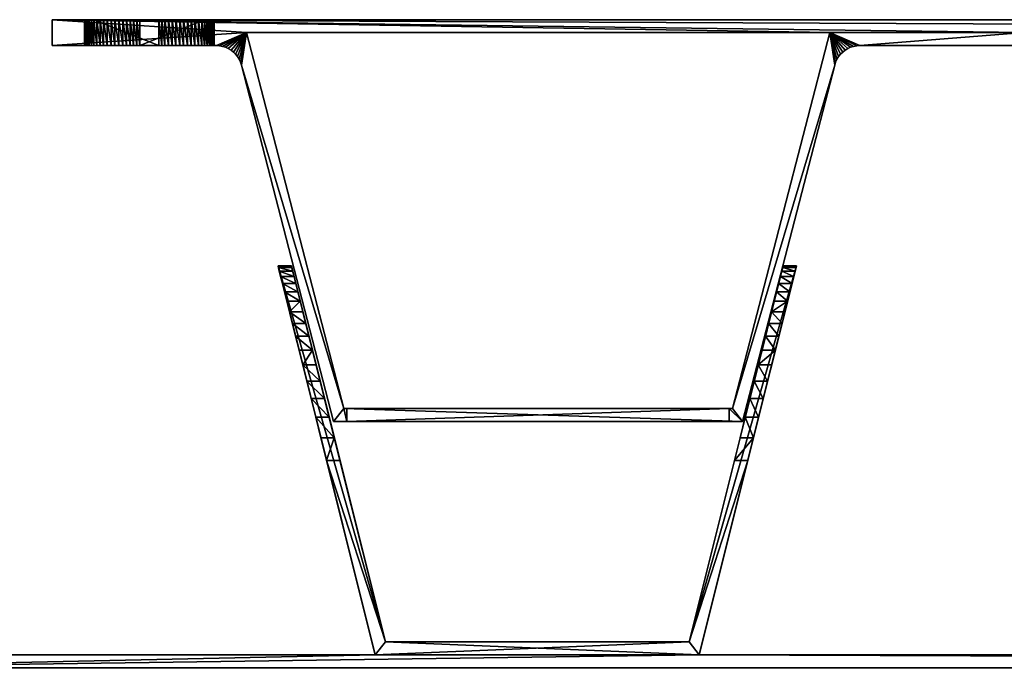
# Model space of a CAD drawing. Extents: x 0 to 500, y 0 to 90.
# Tile 3 of 8: x 98 to 173, y 40 to 90. Entities that reach past the tile are written whole.
import ezdxf

# ---------------------------------------------------------------- set-up
doc = ezdxf.new("R2010")
doc.units = 0
doc.layers.add('LAYER1', color=7, linetype='CONTINUOUS')

msp = doc.modelspace()

# ---------------------------------------------------------------- meshes
at = {"layer": 'LAYER1', "color": 7}
mesh = msp.add_polyface(dxfattribs=at)
corners = [(100, 88, -428), (100, 90, -428), (400, 90, -428), (400, 88, -428), (387.323, 88, -428), (387.084, 87.986, -428), (386.848, 87.943, -428), (386.619, 87.872, -428), (386.401, 87.775, -428), (386.195, 87.652, -428), (386.006, 87.505, -428), (385.836, 87.337, -428), (385.686, 87.15, -428), (385.561, 86.946, -428), (385.46, 86.729, -428), (385.387, 86.501, -428), (378.274, 59, -428), (346.726, 59, -428), (339.613, 86.501, -428), (339.54, 86.729, -428), (339.439, 86.946, -428), (339.314, 87.15, -428), (339.165, 87.337, -428), (338.994, 87.505, -428), (338.805, 87.652, -428), (338.599, 87.775, -428), (338.381, 87.872, -428), (338.152, 87.943, -428), (337.916, 87.986, -428), (337.677, 88, -428), (325, 88, -428), (325, 89, -428), (175, 89, -428), (175, 88, -428), (162.323, 88, -428), (162.084, 87.986, -428), (161.848, 87.943, -428), (161.619, 87.872, -428), (161.401, 87.775, -428), (161.195, 87.652, -428), (161.006, 87.505, -428), (160.835, 87.337, -428), (160.686, 87.15, -428), (160.561, 86.946, -428), (160.46, 86.729, -428), (160.387, 86.501, -428), (153.274, 59, -428), (121.726, 59, -428), (114.613, 86.501, -428), (114.54, 86.729, -428), (114.439, 86.946, -428), (114.314, 87.15, -428), (114.165, 87.337, -428), (113.994, 87.505, -428), (113.805, 87.652, -428), (113.599, 87.775, -428), (113.381, 87.872, -428), (113.152, 87.943, -428), (112.916, 87.986, -428), (112.677, 88, -428), (340, 89, -428), (347.5, 60, -428), (377.5, 60, -428), (385, 89, -428), (115, 89, -428), (122.5, 60, -428), (152.5, 60, -428), (160, 89, -428)]
mesh.append_faces([[corners[k] for k in face] for face in [(59, 0, 64), (58, 64, 57), (58, 59, 64), (28, 29, 60), (27, 60, 26), (27, 28, 60), (3, 63, 2), (3, 4, 63), (63, 4, 5), (6, 63, 5), (6, 7, 63), (63, 7, 8), (9, 63, 8), (9, 10, 63), (63, 10, 11), (12, 63, 11), (12, 13, 63), (63, 13, 14), (15, 63, 14), (15, 62, 63), (15, 16, 62), (62, 16, 61), (61, 16, 17), (18, 61, 17), (18, 60, 61), (18, 19, 60), (60, 19, 20), (21, 60, 20), (21, 22, 60), (60, 22, 23), (24, 60, 23), (24, 25, 60), (60, 25, 26), (30, 31, 29), (29, 31, 60), (60, 31, 2), (63, 60, 2), (31, 32, 2), (2, 32, 1), (1, 32, 67), (64, 1, 67), (64, 0, 1), (33, 34, 32), (32, 34, 67), (67, 34, 35), (36, 67, 35), (36, 37, 67), (67, 37, 38), (39, 67, 38), (39, 40, 67), (67, 40, 41), (42, 67, 41), (42, 43, 67), (67, 43, 44), (45, 67, 44), (45, 66, 67), (45, 46, 66), (66, 46, 65), (65, 46, 47), (48, 65, 47), (48, 64, 65), (48, 49, 64), (64, 49, 50), (51, 64, 50), (51, 52, 64), (64, 52, 53), (54, 64, 53), (54, 55, 64), (64, 55, 56), (57, 64, 56)]])
mesh = msp.add_polyface(dxfattribs=at)
corners = [(121.726, 59, -328), (122.75, 59, -328), (122.75, 60, -328), (122.5, 60, -328), (115, 89, -328), (160, 89, -328), (152.5, 60, -328), (152.25, 60, -328), (152.25, 59, -328), (153.274, 59, -328), (160.387, 86.501, -328), (160.46, 86.729, -328), (160.561, 86.946, -328), (160.686, 87.15, -328), (160.835, 87.337, -328), (161.006, 87.505, -328), (161.195, 87.652, -328), (161.401, 87.775, -328), (161.619, 87.872, -328), (161.848, 87.943, -328), (162.084, 87.986, -328), (162.323, 88, -328), (175, 88, -328), (175, 89, -328), (325, 89, -328), (325, 88, -328), (337.677, 88, -328), (337.916, 87.986, -328), (338.152, 87.943, -328), (338.381, 87.872, -328), (338.599, 87.775, -328), (338.805, 87.652, -328), (338.994, 87.505, -328), (339.165, 87.337, -328), (339.314, 87.15, -328), (339.439, 86.946, -328), (339.54, 86.729, -328), (339.613, 86.501, -328), (346.726, 59, -328), (347.75, 59, -328), (347.75, 60, -328), (347.5, 60, -328), (340, 89, -328), (385, 89, -328), (377.5, 60, -328), (377.25, 60, -328), (377.25, 59, -328), (378.274, 59, -328), (385.387, 86.501, -328), (385.46, 86.729, -328), (385.561, 86.946, -328), (385.686, 87.15, -328), (385.836, 87.337, -328), (386.006, 87.505, -328), (386.195, 87.652, -328), (386.401, 87.775, -328), (386.619, 87.872, -328), (386.848, 87.943, -328), (387.084, 87.986, -328), (387.323, 88, -328), (400, 88, -328), (400, 90, -328), (100, 90, -328), (100, 88, -328), (112.677, 88, -328), (112.916, 87.986, -328), (113.152, 87.943, -328), (113.381, 87.872, -328), (113.599, 87.775, -328), (113.805, 87.652, -328), (113.994, 87.505, -328), (114.165, 87.337, -328), (114.314, 87.15, -328), (114.439, 86.946, -328), (114.54, 86.729, -328), (114.613, 86.501, -328)]
mesh.append_faces([[corners[k] for k in face] for face in [(75, 0, 3), (4, 75, 3), (4, 74, 75), (4, 73, 74), (4, 72, 73), (4, 71, 72), (4, 70, 71), (4, 69, 70), (4, 68, 69), (4, 67, 68), (4, 66, 67), (4, 65, 66), (4, 64, 65), (4, 63, 64), (4, 62, 63), (4, 5, 62), (62, 5, 23), (24, 62, 23), (24, 61, 62), (24, 42, 61), (24, 26, 42), (24, 25, 26), (2, 3, 1), (1, 3, 0), (7, 9, 6), (7, 8, 9), (9, 10, 6), (6, 10, 5), (5, 10, 11), (12, 5, 11), (12, 13, 5), (5, 13, 14), (15, 5, 14), (15, 16, 5), (5, 16, 17), (18, 5, 17), (18, 19, 5), (5, 19, 20), (21, 5, 20), (21, 23, 5), (21, 22, 23), (26, 27, 42), (42, 27, 28), (29, 42, 28), (29, 30, 42), (42, 30, 31), (32, 42, 31), (32, 33, 42), (42, 33, 34), (35, 42, 34), (35, 36, 42), (42, 36, 37), (41, 37, 38), (39, 41, 38), (39, 40, 41), (41, 42, 37), (42, 43, 61), (61, 43, 60), (60, 43, 59), (59, 43, 58), (58, 43, 57), (57, 43, 56), (56, 43, 55), (55, 43, 54), (54, 43, 53), (53, 43, 52), (52, 43, 51), (51, 43, 50), (50, 43, 49), (49, 43, 48), (48, 43, 44), (47, 44, 45), (46, 47, 45), (47, 48, 44)]])
mesh = msp.add_polyface(dxfattribs=at)
corners = [(400, 90, -328), (400, 90, -428), (100, 90, -428), (100, 90, -328), (106.768, 90, -349.768), (111.768, 90, -344.768), (111.968, 90, -344.542), (112.139, 90, -344.293), (112.28, 90, -344.026), (112.387, 90, -343.744), (112.459, 90, -343.451), (112.495, 90, -343.151), (112.495, 90, -342.849), (112.459, 90, -342.549), (112.387, 90, -342.256), (112.28, 90, -341.974), (112.139, 90, -341.707), (111.968, 90, -341.458), (111.768, 90, -341.232), (111.542, 90, -341.032), (111.293, 90, -340.861), (111.026, 90, -340.72), (110.744, 90, -340.613), (110.451, 90, -340.541), (110.151, 90, -340.505), (109.849, 90, -340.505), (109.549, 90, -340.541), (109.256, 90, -340.613), (108.974, 90, -340.72), (108.707, 90, -340.861), (108.458, 90, -341.032), (108.232, 90, -341.232), (103.232, 90, -346.232), (103.032, 90, -346.458), (102.861, 90, -346.707), (102.72, 90, -346.974), (102.613, 90, -347.256), (102.541, 90, -347.549), (102.505, 90, -347.849), (102.505, 90, -348.151), (102.541, 90, -348.451), (102.613, 90, -348.744), (102.72, 90, -349.026), (102.861, 90, -349.293), (103.032, 90, -349.542), (103.232, 90, -349.768), (103.458, 90, -349.968), (103.707, 90, -350.139), (103.974, 90, -350.28), (104.256, 90, -350.387), (104.549, 90, -350.459), (104.849, 90, -350.495), (105.151, 90, -350.495), (105.451, 90, -350.459), (105.744, 90, -350.387), (106.026, 90, -350.28), (106.293, 90, -350.139), (106.542, 90, -349.968), (106.768, 90, -419.768), (111.768, 90, -414.768), (111.968, 90, -414.542), (112.139, 90, -414.293), (112.28, 90, -414.026), (112.387, 90, -413.744), (112.459, 90, -413.451), (112.495, 90, -413.151), (112.495, 90, -412.849), (112.459, 90, -412.549), (112.387, 90, -412.256), (112.28, 90, -411.974), (112.139, 90, -411.707), (111.968, 90, -411.458), (111.768, 90, -411.232), (111.542, 90, -411.032), (111.293, 90, -410.861), (111.026, 90, -410.72), (110.744, 90, -410.613), (110.451, 90, -410.541), (110.151, 90, -410.505), (109.849, 90, -410.505), (109.549, 90, -410.541), (109.256, 90, -410.613), (108.974, 90, -410.72), (108.707, 90, -410.861), (108.458, 90, -411.032), (108.232, 90, -411.232), (103.232, 90, -416.232), (103.032, 90, -416.458), (102.861, 90, -416.707), (102.72, 90, -416.974), (102.613, 90, -417.256), (102.541, 90, -417.549), (102.505, 90, -417.849), (102.505, 90, -418.151), (102.541, 90, -418.451), (102.613, 90, -418.744), (102.72, 90, -419.026), (102.861, 90, -419.293), (103.032, 90, -419.542), (103.232, 90, -419.768), (103.458, 90, -419.968), (103.707, 90, -420.139), (103.974, 90, -420.28), (104.256, 90, -420.387), (104.549, 90, -420.459), (104.849, 90, -420.495), (105.151, 90, -420.495), (105.451, 90, -420.459), (105.744, 90, -420.387), (106.026, 90, -420.28), (106.293, 90, -420.139), (106.542, 90, -419.968), (388.232, 90, -416.232), (388.032, 90, -416.458), (387.861, 90, -416.707), (387.72, 90, -416.974), (387.613, 90, -417.256), (387.541, 90, -417.549), (387.505, 90, -417.849), (387.505, 90, -418.151), (387.541, 90, -418.451), (387.613, 90, -418.744), (387.72, 90, -419.026), (387.861, 90, -419.293), (388.032, 90, -419.542), (388.232, 90, -419.768), (388.458, 90, -419.968), (388.707, 90, -420.139), (388.974, 90, -420.28), (389.256, 90, -420.387), (389.549, 90, -420.459), (389.849, 90, -420.495), (390.151, 90, -420.495), (390.451, 90, -420.459), (390.744, 90, -420.387), (391.026, 90, -420.28), (391.293, 90, -420.139), (391.542, 90, -419.968), (391.768, 90, -419.768), (396.768, 90, -414.768), (396.968, 90, -414.542), (397.139, 90, -414.293), (397.28, 90, -414.026), (397.387, 90, -413.744), (397.459, 90, -413.451), (397.495, 90, -413.151), (397.495, 90, -412.849), (397.459, 90, -412.549), (397.387, 90, -412.256), (397.28, 90, -411.974), (397.139, 90, -411.707), (396.968, 90, -411.458), (396.768, 90, -411.232), (396.542, 90, -411.032), (396.293, 90, -410.861), (396.026, 90, -410.72), (395.744, 90, -410.613), (395.451, 90, -410.541), (395.151, 90, -410.505), (394.849, 90, -410.505), (394.549, 90, -410.541), (394.256, 90, -410.613), (393.974, 90, -410.72), (393.707, 90, -410.861), (393.458, 90, -411.032), (393.232, 90, -411.232), (391.768, 90, -349.768), (396.768, 90, -344.768), (396.968, 90, -344.542), (397.139, 90, -344.293), (397.28, 90, -344.026), (397.387, 90, -343.744), (397.459, 90, -343.451), (397.495, 90, -343.151), (397.495, 90, -342.849), (397.459, 90, -342.549), (397.387, 90, -342.256), (397.28, 90, -341.974), (397.139, 90, -341.707), (396.968, 90, -341.458), (396.768, 90, -341.232), (396.542, 90, -341.032), (396.293, 90, -340.861), (396.026, 90, -340.72), (395.744, 90, -340.613), (395.451, 90, -340.541), (395.151, 90, -340.505), (394.849, 90, -340.505), (394.549, 90, -340.541), (394.256, 90, -340.613), (393.974, 90, -340.72), (393.707, 90, -340.861), (393.458, 90, -341.032), (393.232, 90, -341.232), (388.232, 90, -346.232), (388.032, 90, -346.458), (387.861, 90, -346.707), (387.72, 90, -346.974), (387.613, 90, -347.256), (387.541, 90, -347.549), (387.505, 90, -347.849), (387.505, 90, -348.151), (387.541, 90, -348.451), (387.613, 90, -348.744), (387.72, 90, -349.026), (387.861, 90, -349.293), (388.032, 90, -349.542), (388.232, 90, -349.768), (388.458, 90, -349.968), (388.707, 90, -350.139), (388.974, 90, -350.28), (389.256, 90, -350.387), (389.549, 90, -350.459), (389.849, 90, -350.495), (390.151, 90, -350.495), (390.451, 90, -350.459), (390.744, 90, -350.387), (391.026, 90, -350.28), (391.293, 90, -350.139), (391.542, 90, -349.968)]
mesh.append_faces([[corners[k] for k in face] for face in [(145, 146, 1), (144, 1, 143), (144, 145, 1), (107, 108, 2), (106, 2, 105), (106, 107, 2), (37, 38, 3), (36, 3, 35), (36, 37, 3), (189, 190, 0), (188, 0, 187), (188, 189, 0), (204, 205, 5), (203, 5, 202), (203, 204, 5), (6, 193, 5), (6, 7, 193), (193, 7, 8), (9, 193, 8), (9, 10, 193), (193, 10, 11), (12, 193, 11), (12, 13, 193), (193, 13, 14), (15, 193, 14), (15, 16, 193), (193, 16, 17), (18, 193, 17), (18, 192, 193), (18, 19, 192), (192, 19, 191), (191, 19, 20), (190, 20, 21), (0, 21, 3), (0, 190, 21), (21, 22, 3), (3, 22, 23), (24, 3, 23), (24, 25, 3), (3, 25, 26), (27, 3, 26), (27, 28, 3), (3, 28, 29), (30, 3, 29), (30, 31, 3), (3, 31, 32), (33, 3, 32), (33, 34, 3), (3, 34, 35), (38, 39, 3), (3, 39, 2), (2, 39, 40), (91, 40, 90), (91, 2, 40), (91, 92, 2), (2, 92, 93), (94, 2, 93), (94, 95, 2), (2, 95, 96), (97, 2, 96), (97, 98, 2), (2, 98, 99), (100, 2, 99), (100, 101, 2), (2, 101, 102), (103, 2, 102), (103, 104, 2), (2, 104, 105), (41, 79, 40), (41, 42, 79), (79, 42, 43), (44, 79, 43), (44, 45, 79), (79, 45, 46), (47, 79, 46), (47, 48, 79), (79, 48, 49), (50, 79, 49), (50, 51, 79), (79, 51, 52), (53, 79, 52), (53, 54, 79), (79, 54, 55), (210, 55, 209), (210, 79, 55), (210, 211, 79), (79, 211, 212), (213, 79, 212), (213, 214, 79), (79, 214, 215), (78, 215, 77), (78, 79, 215), (55, 56, 209), (209, 56, 208), (208, 56, 57), (207, 57, 4), (206, 4, 5), (205, 206, 5), (122, 123, 59), (121, 59, 120), (121, 122, 59), (60, 165, 59), (60, 61, 165), (165, 61, 62), (63, 165, 62), (63, 64, 165), (165, 64, 65), (66, 165, 65), (66, 67, 165), (165, 67, 68), (69, 165, 68), (69, 70, 165), (165, 70, 71), (72, 165, 71), (72, 164, 165), (72, 73, 164), (164, 73, 163), (163, 73, 74), (162, 74, 75), (215, 75, 76), (77, 215, 76), (79, 80, 40), (40, 80, 81), (82, 40, 81), (82, 83, 40), (40, 83, 84), (85, 40, 84), (85, 86, 40), (40, 86, 87), (88, 40, 87), (88, 89, 40), (40, 89, 90), (59, 124, 58), (59, 123, 124), (58, 125, 111), (58, 124, 125), (111, 126, 110), (111, 125, 126), (165, 112, 59), (59, 112, 113), (114, 59, 113), (114, 115, 59), (59, 115, 116), (117, 59, 116), (117, 118, 59), (59, 118, 119), (120, 59, 119), (126, 127, 110), (110, 127, 109), (109, 127, 128), (108, 128, 129), (2, 129, 1), (2, 108, 129), (129, 130, 1), (1, 130, 131), (132, 1, 131), (132, 133, 1), (1, 133, 134), (135, 1, 134), (135, 136, 1), (1, 136, 137), (138, 1, 137), (138, 139, 1), (1, 139, 140), (141, 1, 140), (141, 142, 1), (1, 142, 143), (146, 147, 1), (1, 147, 0), (0, 147, 172), (173, 0, 172), (173, 174, 0), (0, 174, 175), (176, 0, 175), (176, 177, 0), (0, 177, 178), (179, 0, 178), (179, 180, 0), (0, 180, 181), (182, 0, 181), (182, 183, 0), (0, 183, 184), (185, 0, 184), (185, 186, 0), (0, 186, 187), (147, 148, 172), (172, 148, 149), (150, 172, 149), (150, 151, 172), (172, 151, 152), (153, 172, 152), (153, 154, 172), (172, 154, 155), (156, 172, 155), (156, 157, 172), (172, 157, 158), (159, 172, 158), (159, 171, 172), (159, 170, 171), (159, 169, 170), (159, 168, 169), (159, 167, 168), (159, 166, 167), (159, 219, 166), (159, 218, 219), (159, 217, 218), (159, 216, 217), (159, 215, 216), (159, 160, 215), (215, 160, 161), (162, 215, 161), (162, 75, 215), (162, 163, 74), (190, 191, 20), (193, 194, 5), (5, 194, 195), (196, 5, 195), (196, 197, 5), (5, 197, 198), (199, 5, 198), (199, 200, 5), (5, 200, 201), (202, 5, 201), (206, 207, 4), (207, 208, 57), (109, 128, 108)]])
mesh = msp.add_polyface(dxfattribs=at)
corners = [(100, 90, -328), (100, 90, -428), (100, 88, -428), (100, 88, -328)]
mesh.append_faces([[corners[k] for k in face] for face in [(0, 1, 3), (3, 1, 2)]])
mesh = msp.add_polyface(dxfattribs=at)
corners = [(103.232, 90, -346.232), (103.232, 88, -346.232), (103.032, 88, -346.458), (102.861, 88, -346.707), (102.72, 88, -346.974), (102.613, 88, -347.256), (102.541, 88, -347.549), (102.505, 88, -347.849), (102.505, 88, -348.151), (102.541, 88, -348.451), (102.613, 88, -348.744), (102.72, 88, -349.026), (102.861, 88, -349.293), (103.032, 88, -349.542), (103.232, 88, -349.768), (103.458, 88, -349.968), (103.707, 88, -350.139), (103.974, 88, -350.28), (104.256, 88, -350.387), (104.549, 88, -350.459), (104.849, 88, -350.495), (105.151, 88, -350.495), (105.451, 88, -350.459), (105.744, 88, -350.387), (106.026, 88, -350.28), (106.293, 88, -350.139), (106.542, 88, -349.968), (106.768, 88, -349.768), (106.768, 90, -349.768), (106.542, 90, -349.968), (106.293, 90, -350.139), (106.026, 90, -350.28), (105.744, 90, -350.387), (105.451, 90, -350.459), (105.151, 90, -350.495), (104.849, 90, -350.495), (104.549, 90, -350.459), (104.256, 90, -350.387), (103.974, 90, -350.28), (103.707, 90, -350.139), (103.458, 90, -349.968), (103.232, 90, -349.768), (103.032, 90, -349.542), (102.861, 90, -349.293), (102.72, 90, -349.026), (102.613, 90, -348.744), (102.541, 90, -348.451), (102.505, 90, -348.151), (102.505, 90, -347.849), (102.541, 90, -347.549), (102.613, 90, -347.256), (102.72, 90, -346.974), (102.861, 90, -346.707), (103.032, 90, -346.458)]
mesh.append_faces([[corners[k] for k in face] for face in [(1, 2, 0), (0, 2, 53), (53, 2, 3), (52, 3, 4), (51, 4, 5), (50, 5, 6), (49, 6, 7), (48, 7, 47), (48, 49, 7), (7, 8, 47), (47, 8, 9), (46, 9, 10), (45, 10, 11), (44, 11, 12), (43, 12, 13), (42, 13, 14), (41, 14, 15), (40, 15, 16), (39, 16, 17), (38, 17, 18), (37, 18, 19), (36, 19, 20), (35, 20, 21), (34, 21, 22), (33, 22, 23), (32, 23, 24), (31, 24, 25), (30, 25, 26), (29, 26, 27), (28, 29, 27), (29, 30, 26), (30, 31, 25), (31, 32, 24), (32, 33, 23), (33, 34, 22), (34, 35, 21), (35, 36, 20), (36, 37, 19), (37, 38, 18), (38, 39, 17), (39, 40, 16), (40, 41, 15), (41, 42, 14), (42, 43, 13), (43, 44, 12), (44, 45, 11), (45, 46, 10), (46, 47, 9), (49, 50, 6), (50, 51, 5), (51, 52, 4), (52, 53, 3)]])
mesh = msp.add_polyface(dxfattribs=at)
corners = [(103.232, 90, -416.232), (103.232, 88, -416.232), (103.032, 88, -416.458), (102.861, 88, -416.707), (102.72, 88, -416.974), (102.613, 88, -417.256), (102.541, 88, -417.549), (102.505, 88, -417.849), (102.505, 88, -418.151), (102.541, 88, -418.451), (102.613, 88, -418.744), (102.72, 88, -419.026), (102.861, 88, -419.293), (103.032, 88, -419.542), (103.232, 88, -419.768), (103.458, 88, -419.968), (103.707, 88, -420.139), (103.974, 88, -420.28), (104.256, 88, -420.387), (104.549, 88, -420.459), (104.849, 88, -420.495), (105.151, 88, -420.495), (105.451, 88, -420.459), (105.744, 88, -420.387), (106.026, 88, -420.28), (106.293, 88, -420.139), (106.542, 88, -419.968), (106.768, 88, -419.768), (106.768, 90, -419.768), (106.542, 90, -419.968), (106.293, 90, -420.139), (106.026, 90, -420.28), (105.744, 90, -420.387), (105.451, 90, -420.459), (105.151, 90, -420.495), (104.849, 90, -420.495), (104.549, 90, -420.459), (104.256, 90, -420.387), (103.974, 90, -420.28), (103.707, 90, -420.139), (103.458, 90, -419.968), (103.232, 90, -419.768), (103.032, 90, -419.542), (102.861, 90, -419.293), (102.72, 90, -419.026), (102.613, 90, -418.744), (102.541, 90, -418.451), (102.505, 90, -418.151), (102.505, 90, -417.849), (102.541, 90, -417.549), (102.613, 90, -417.256), (102.72, 90, -416.974), (102.861, 90, -416.707), (103.032, 90, -416.458)]
mesh.append_faces([[corners[k] for k in face] for face in [(1, 2, 0), (0, 2, 53), (53, 2, 3), (52, 3, 4), (51, 4, 5), (50, 5, 6), (49, 6, 7), (48, 7, 47), (48, 49, 7), (7, 8, 47), (47, 8, 9), (46, 9, 10), (45, 10, 11), (44, 11, 12), (43, 12, 13), (42, 13, 14), (41, 14, 15), (40, 15, 16), (39, 16, 17), (38, 17, 18), (37, 18, 19), (36, 19, 20), (35, 20, 21), (34, 21, 22), (33, 22, 23), (32, 23, 24), (31, 24, 25), (30, 25, 26), (29, 26, 27), (28, 29, 27), (29, 30, 26), (30, 31, 25), (31, 32, 24), (32, 33, 23), (33, 34, 22), (34, 35, 21), (35, 36, 20), (36, 37, 19), (37, 38, 18), (38, 39, 17), (39, 40, 16), (40, 41, 15), (41, 42, 14), (42, 43, 13), (43, 44, 12), (44, 45, 11), (45, 46, 10), (46, 47, 9), (49, 50, 6), (50, 51, 5), (51, 52, 4), (52, 53, 3)]])
mesh = msp.add_polyface(dxfattribs=at)
corners = [(108.232, 90, -341.232), (108.232, 88, -341.232), (103.232, 88, -346.232), (103.232, 90, -346.232)]
mesh.append_faces([[corners[k] for k in face] for face in [(0, 1, 3), (3, 1, 2)]])
mesh = msp.add_polyface(dxfattribs=at)
corners = [(108.232, 90, -411.232), (108.232, 88, -411.232), (103.232, 88, -416.232), (103.232, 90, -416.232)]
mesh.append_faces([[corners[k] for k in face] for face in [(0, 1, 3), (3, 1, 2)]])
mesh = msp.add_polyface(dxfattribs=at)
corners = [(106.768, 90, -349.768), (106.768, 88, -349.768), (111.768, 88, -344.768), (111.768, 90, -344.768)]
mesh.append_faces([[corners[k] for k in face] for face in [(0, 1, 3), (3, 1, 2)]])
mesh = msp.add_polyface(dxfattribs=at)
corners = [(106.768, 90, -419.768), (106.768, 88, -419.768), (111.768, 88, -414.768), (111.768, 90, -414.768)]
mesh.append_faces([[corners[k] for k in face] for face in [(0, 1, 3), (3, 1, 2)]])
mesh = msp.add_polyface(dxfattribs=at)
corners = [(111.768, 90, -344.768), (111.768, 88, -344.768), (111.968, 88, -344.542), (112.139, 88, -344.293), (112.28, 88, -344.026), (112.387, 88, -343.744), (112.459, 88, -343.451), (112.495, 88, -343.151), (112.495, 88, -342.849), (112.459, 88, -342.549), (112.387, 88, -342.256), (112.28, 88, -341.974), (112.139, 88, -341.707), (111.968, 88, -341.458), (111.768, 88, -341.232), (111.542, 88, -341.032), (111.293, 88, -340.861), (111.026, 88, -340.72), (110.744, 88, -340.613), (110.451, 88, -340.541), (110.151, 88, -340.505), (109.849, 88, -340.505), (109.549, 88, -340.541), (109.256, 88, -340.613), (108.974, 88, -340.72), (108.707, 88, -340.861), (108.458, 88, -341.032), (108.232, 88, -341.232), (108.232, 90, -341.232), (108.458, 90, -341.032), (108.707, 90, -340.861), (108.974, 90, -340.72), (109.256, 90, -340.613), (109.549, 90, -340.541), (109.849, 90, -340.505), (110.151, 90, -340.505), (110.451, 90, -340.541), (110.744, 90, -340.613), (111.026, 90, -340.72), (111.293, 90, -340.861), (111.542, 90, -341.032), (111.768, 90, -341.232), (111.968, 90, -341.458), (112.139, 90, -341.707), (112.28, 90, -341.974), (112.387, 90, -342.256), (112.459, 90, -342.549), (112.495, 90, -342.849), (112.495, 90, -343.151), (112.459, 90, -343.451), (112.387, 90, -343.744), (112.28, 90, -344.026), (112.139, 90, -344.293), (111.968, 90, -344.542)]
mesh.append_faces([[corners[k] for k in face] for face in [(0, 1, 53), (53, 1, 2), (52, 2, 3), (51, 3, 4), (50, 4, 5), (49, 5, 6), (48, 6, 7), (47, 7, 8), (46, 8, 9), (45, 9, 10), (44, 10, 11), (43, 11, 12), (42, 12, 13), (41, 13, 14), (40, 14, 15), (39, 15, 16), (38, 16, 17), (37, 17, 18), (36, 18, 19), (35, 19, 20), (34, 20, 21), (33, 21, 22), (32, 22, 23), (31, 23, 24), (30, 24, 25), (29, 25, 26), (28, 26, 27), (28, 29, 26), (29, 30, 25), (30, 31, 24), (31, 32, 23), (32, 33, 22), (33, 34, 21), (34, 35, 20), (35, 36, 19), (36, 37, 18), (37, 38, 17), (38, 39, 16), (39, 40, 15), (40, 41, 14), (41, 42, 13), (42, 43, 12), (43, 44, 11), (44, 45, 10), (45, 46, 9), (46, 47, 8), (47, 48, 7), (48, 49, 6), (49, 50, 5), (50, 51, 4), (51, 52, 3), (52, 53, 2)]])
mesh = msp.add_polyface(dxfattribs=at)
corners = [(111.768, 90, -414.768), (111.768, 88, -414.768), (111.968, 88, -414.542), (112.139, 88, -414.293), (112.28, 88, -414.026), (112.387, 88, -413.744), (112.459, 88, -413.451), (112.495, 88, -413.151), (112.495, 88, -412.849), (112.459, 88, -412.549), (112.387, 88, -412.256), (112.28, 88, -411.974), (112.139, 88, -411.707), (111.968, 88, -411.458), (111.768, 88, -411.232), (111.542, 88, -411.032), (111.293, 88, -410.861), (111.026, 88, -410.72), (110.744, 88, -410.613), (110.451, 88, -410.541), (110.151, 88, -410.505), (109.849, 88, -410.505), (109.549, 88, -410.541), (109.256, 88, -410.613), (108.974, 88, -410.72), (108.707, 88, -410.861), (108.458, 88, -411.032), (108.232, 88, -411.232), (108.232, 90, -411.232), (108.458, 90, -411.032), (108.707, 90, -410.861), (108.974, 90, -410.72), (109.256, 90, -410.613), (109.549, 90, -410.541), (109.849, 90, -410.505), (110.151, 90, -410.505), (110.451, 90, -410.541), (110.744, 90, -410.613), (111.026, 90, -410.72), (111.293, 90, -410.861), (111.542, 90, -411.032), (111.768, 90, -411.232), (111.968, 90, -411.458), (112.139, 90, -411.707), (112.28, 90, -411.974), (112.387, 90, -412.256), (112.459, 90, -412.549), (112.495, 90, -412.849), (112.495, 90, -413.151), (112.459, 90, -413.451), (112.387, 90, -413.744), (112.28, 90, -414.026), (112.139, 90, -414.293), (111.968, 90, -414.542)]
mesh.append_faces([[corners[k] for k in face] for face in [(0, 1, 53), (53, 1, 2), (52, 2, 3), (51, 3, 4), (50, 4, 5), (49, 5, 6), (48, 6, 7), (47, 7, 8), (46, 8, 9), (45, 9, 10), (44, 10, 11), (43, 11, 12), (42, 12, 13), (41, 13, 14), (40, 14, 15), (39, 15, 16), (38, 16, 17), (37, 17, 18), (36, 18, 19), (35, 19, 20), (34, 20, 21), (33, 21, 22), (32, 22, 23), (31, 23, 24), (30, 24, 25), (29, 25, 26), (28, 26, 27), (28, 29, 26), (29, 30, 25), (30, 31, 24), (31, 32, 23), (32, 33, 22), (33, 34, 21), (34, 35, 20), (35, 36, 19), (36, 37, 18), (37, 38, 17), (38, 39, 16), (39, 40, 15), (40, 41, 14), (41, 42, 13), (42, 43, 12), (43, 44, 11), (44, 45, 10), (45, 46, 9), (46, 47, 8), (47, 48, 7), (48, 49, 6), (49, 50, 5), (50, 51, 4), (51, 52, 3), (52, 53, 2)]])
mesh = msp.add_polyface(dxfattribs=at)
corners = [(115, 89, -428), (160, 89, -428), (160, 89, -328), (115, 89, -328)]
mesh.append_faces([[corners[k] for k in face] for face in [(0, 1, 3), (3, 1, 2)]])
mesh = msp.add_polyface(dxfattribs=at)
corners = [(115, 89, -328), (122.5, 60, -328), (122.5, 60, -428), (115, 89, -428)]
mesh.append_faces([[corners[k] for k in face] for face in [(1, 2, 0), (0, 2, 3)]])
mesh = msp.add_polyface(dxfattribs=at)
corners = [(160, 89, -428), (152.5, 60, -428), (152.5, 60, -328), (160, 89, -328)]
mesh.append_faces([[corners[k] for k in face] for face in [(1, 2, 0), (0, 2, 3)]])
mesh = msp.add_polyface(dxfattribs=at)
corners = [(112.677, 88, -328), (100, 88, -328), (100, 88, -428), (112.677, 88, -428), (103.232, 88, -346.232), (108.232, 88, -341.232), (108.458, 88, -341.032), (108.707, 88, -340.861), (108.974, 88, -340.72), (109.256, 88, -340.613), (109.549, 88, -340.541), (109.849, 88, -340.505), (110.151, 88, -340.505), (110.451, 88, -340.541), (110.744, 88, -340.613), (111.026, 88, -340.72), (111.293, 88, -340.861), (111.542, 88, -341.032), (111.768, 88, -341.232), (111.968, 88, -341.458), (112.139, 88, -341.707), (112.28, 88, -341.974), (112.387, 88, -342.256), (112.459, 88, -342.549), (112.495, 88, -342.849), (112.495, 88, -343.151), (112.459, 88, -343.451), (112.387, 88, -343.744), (112.28, 88, -344.026), (112.139, 88, -344.293), (111.968, 88, -344.542), (111.768, 88, -344.768), (106.768, 88, -349.768), (106.542, 88, -349.968), (106.293, 88, -350.139), (106.026, 88, -350.28), (105.744, 88, -350.387), (105.451, 88, -350.459), (105.151, 88, -350.495), (104.849, 88, -350.495), (104.549, 88, -350.459), (104.256, 88, -350.387), (103.974, 88, -350.28), (103.707, 88, -350.139), (103.458, 88, -349.968), (103.232, 88, -349.768), (103.032, 88, -349.542), (102.861, 88, -349.293), (102.72, 88, -349.026), (102.613, 88, -348.744), (102.541, 88, -348.451), (102.505, 88, -348.151), (102.505, 88, -347.849), (102.541, 88, -347.549), (102.613, 88, -347.256), (102.72, 88, -346.974), (102.861, 88, -346.707), (103.032, 88, -346.458), (103.232, 88, -416.232), (108.232, 88, -411.232), (108.458, 88, -411.032), (108.707, 88, -410.861), (108.974, 88, -410.72), (109.256, 88, -410.613), (109.549, 88, -410.541), (109.849, 88, -410.505), (110.151, 88, -410.505), (110.451, 88, -410.541), (110.744, 88, -410.613), (111.026, 88, -410.72), (111.293, 88, -410.861), (111.542, 88, -411.032), (111.768, 88, -411.232), (111.968, 88, -411.458), (112.139, 88, -411.707), (112.28, 88, -411.974), (112.387, 88, -412.256), (112.459, 88, -412.549), (112.495, 88, -412.849), (112.495, 88, -413.151), (112.459, 88, -413.451), (112.387, 88, -413.744), (112.28, 88, -414.026), (112.139, 88, -414.293), (111.968, 88, -414.542), (111.768, 88, -414.768), (106.768, 88, -419.768), (106.542, 88, -419.968), (106.293, 88, -420.139), (106.026, 88, -420.28), (105.744, 88, -420.387), (105.451, 88, -420.459), (105.151, 88, -420.495), (104.849, 88, -420.495), (104.549, 88, -420.459), (104.256, 88, -420.387), (103.974, 88, -420.28), (103.707, 88, -420.139), (103.458, 88, -419.968), (103.232, 88, -419.768), (103.032, 88, -419.542), (102.861, 88, -419.293), (102.72, 88, -419.026), (102.613, 88, -418.744), (102.541, 88, -418.451), (102.505, 88, -418.151), (102.505, 88, -417.849), (102.541, 88, -417.549), (102.613, 88, -417.256), (102.72, 88, -416.974), (102.861, 88, -416.707), (103.032, 88, -416.458)]
mesh.append_faces([[corners[k] for k in face] for face in [(57, 4, 1), (56, 1, 55), (56, 57, 1), (105, 106, 2), (104, 2, 103), (104, 105, 2), (88, 89, 3), (87, 3, 86), (87, 88, 3), (24, 25, 0), (23, 0, 22), (23, 24, 0), (4, 5, 1), (1, 5, 0), (0, 5, 6), (7, 0, 6), (7, 8, 0), (0, 8, 9), (10, 0, 9), (10, 11, 0), (0, 11, 12), (13, 0, 12), (13, 14, 0), (0, 14, 15), (16, 0, 15), (16, 17, 0), (0, 17, 18), (19, 0, 18), (19, 20, 0), (0, 20, 21), (22, 0, 21), (70, 71, 31), (69, 31, 68), (69, 70, 31), (31, 72, 30), (31, 71, 72), (30, 73, 29), (30, 72, 73), (29, 74, 28), (29, 73, 74), (64, 65, 32), (63, 32, 62), (63, 64, 32), (33, 59, 32), (33, 34, 59), (59, 34, 35), (36, 59, 35), (36, 37, 59), (59, 37, 58), (58, 37, 38), (39, 58, 38), (39, 40, 58), (58, 40, 41), (42, 58, 41), (42, 43, 58), (58, 43, 44), (45, 58, 44), (45, 111, 58), (45, 46, 111), (111, 46, 110), (110, 46, 47), (109, 47, 48), (108, 48, 49), (107, 49, 50), (106, 50, 51), (2, 51, 1), (2, 106, 51), (51, 52, 1), (1, 52, 53), (54, 1, 53), (54, 55, 1), (59, 60, 32), (32, 60, 61), (62, 32, 61), (65, 66, 32), (32, 66, 31), (31, 66, 67), (68, 31, 67), (74, 75, 28), (28, 75, 27), (27, 75, 76), (26, 76, 77), (25, 77, 78), (0, 78, 3), (0, 25, 78), (78, 79, 3), (3, 79, 80), (81, 3, 80), (81, 82, 3), (3, 82, 83), (84, 3, 83), (84, 85, 3), (3, 85, 86), (89, 90, 3), (3, 90, 2), (2, 90, 91), (92, 2, 91), (92, 93, 2), (2, 93, 94), (95, 2, 94), (95, 96, 2), (2, 96, 97), (98, 2, 97), (98, 99, 2), (2, 99, 100), (101, 2, 100), (101, 102, 2), (2, 102, 103), (106, 107, 50), (107, 108, 49), (108, 109, 48), (109, 110, 47), (27, 76, 26), (26, 77, 25)]])
mesh = msp.add_polyface(dxfattribs=at)
corners = [(114.613, 86.501, -328), (114.54, 86.729, -328), (114.439, 86.946, -328), (114.314, 87.15, -328), (114.165, 87.337, -328), (113.994, 87.505, -328), (113.805, 87.652, -328), (113.599, 87.775, -328), (113.381, 87.872, -328), (113.152, 87.943, -328), (112.916, 87.986, -328), (112.677, 88, -328), (112.677, 88, -428), (112.916, 87.986, -428), (113.152, 87.943, -428), (113.381, 87.872, -428), (113.599, 87.775, -428), (113.805, 87.652, -428), (113.994, 87.505, -428), (114.165, 87.337, -428), (114.314, 87.15, -428), (114.439, 86.946, -428), (114.54, 86.729, -428), (114.613, 86.501, -428)]
mesh.append_faces([[corners[k] for k in face] for face in [(23, 0, 22), (22, 0, 1), (21, 1, 2), (20, 2, 3), (19, 3, 4), (18, 4, 5), (17, 5, 6), (16, 6, 7), (15, 7, 8), (14, 8, 9), (13, 9, 10), (12, 10, 11), (12, 13, 10), (13, 14, 9), (14, 15, 8), (15, 16, 7), (16, 17, 6), (17, 18, 5), (18, 19, 4), (19, 20, 3), (20, 21, 2), (21, 22, 1)]])
mesh = msp.add_polyface(dxfattribs=at)
corners = [(162.323, 88, -328), (162.084, 87.986, -328), (161.848, 87.943, -328), (161.619, 87.872, -328), (161.401, 87.775, -328), (161.195, 87.652, -328), (161.006, 87.505, -328), (160.835, 87.337, -328), (160.686, 87.15, -328), (160.561, 86.946, -328), (160.46, 86.729, -328), (160.387, 86.501, -328), (160.387, 86.501, -428), (160.46, 86.729, -428), (160.561, 86.946, -428), (160.686, 87.15, -428), (160.835, 87.337, -428), (161.006, 87.505, -428), (161.195, 87.652, -428), (161.401, 87.775, -428), (161.619, 87.872, -428), (161.848, 87.943, -428), (162.084, 87.986, -428), (162.323, 88, -428)]
mesh.append_faces([[corners[k] for k in face] for face in [(23, 0, 22), (22, 0, 1), (21, 1, 2), (20, 2, 3), (19, 3, 4), (18, 4, 5), (17, 5, 6), (16, 6, 7), (15, 7, 8), (14, 8, 9), (13, 9, 10), (12, 10, 11), (12, 13, 10), (13, 14, 9), (14, 15, 8), (15, 16, 7), (16, 17, 6), (17, 18, 5), (18, 19, 4), (19, 20, 3), (20, 21, 2), (21, 22, 1)]])
mesh = msp.add_polyface(dxfattribs=at)
corners = [(162.323, 88, -428), (175, 88, -428), (175, 88, -328), (162.323, 88, -328)]
mesh.append_faces([[corners[k] for k in face] for face in [(1, 2, 0), (0, 2, 3)]])
mesh = msp.add_polyface(dxfattribs=at)
corners = [(114.613, 86.501, -428), (121.726, 59, -428), (121.726, 59, -328), (114.613, 86.501, -328)]
mesh.append_faces([[corners[k] for k in face] for face in [(0, 1, 3), (3, 1, 2)]])
mesh = msp.add_polyface(dxfattribs=at)
corners = [(160.387, 86.501, -328), (153.274, 59, -328), (153.274, 59, -428), (160.387, 86.501, -428)]
mesh.append_faces([[corners[k] for k in face] for face in [(1, 2, 0), (0, 2, 3)]])
mesh = msp.add_polyface(dxfattribs=at)
corners = [(149.933, 41, -327.498), (157.433, 71, -327.498), (156.402, 71, -327.498), (149.152, 42, -327.498), (125.714, 42, -327.498), (118.464, 71, -327.498), (117.433, 71, -327.498), (124.933, 41, -327.498), (76.933, 41, -327.498), (76.933, 6.672, -327.498), (77.933, 6.672, -327.498), (77.933, 40, -327.498), (422.067, 40, -327.498), (422.067, 6.672, -327.498), (423.067, 6.672, -327.498), (423.067, 41, -327.498), (375.067, 41, -327.498), (382.567, 71, -327.498), (381.536, 71, -327.498), (374.286, 42, -327.498), (350.848, 42, -327.498), (343.598, 71, -327.498), (342.567, 71, -327.498), (350.067, 41, -327.498)]
mesh.append_faces([[corners[k] for k in face] for face in [(1, 3, 0), (1, 2, 3), (3, 4, 0), (0, 4, 7), (11, 7, 8), (10, 8, 9), (10, 11, 8), (5, 6, 4), (4, 6, 7), (7, 11, 0), (0, 11, 12), (23, 12, 16), (20, 16, 19), (20, 23, 16), (20, 22, 23), (20, 21, 22), (13, 14, 12), (12, 14, 15), (16, 12, 15), (16, 17, 19), (19, 17, 18), (23, 0, 12)]])
mesh = msp.add_polyface(dxfattribs=at)
corners = [(121.183, 56, -427.498), (124.933, 41, -427.498), (124.933, 41, -372.498), (124.933, 41, -327.498), (117.433, 71, -327.498), (117.433, 71, -412.498), (117.44, 70.973, -413.422), (117.459, 70.894, -414.293), (117.531, 70.609, -415.902), (117.636, 70.186, -417.371), (117.771, 69.649, -418.72), (117.93, 69.011, -419.967), (118.113, 68.28, -421.118), (118.318, 67.461, -422.177), (118.543, 66.559, -423.152), (118.788, 65.578, -424.044), (119.054, 64.514, -424.851), (119.342, 63.363, -425.569), (119.653, 62.121, -426.192), (119.988, 60.782, -426.715), (120.35, 59.331, -427.124), (120.746, 57.749, -427.397)]
mesh.append_faces([[corners[k] for k in face] for face in [(1, 2, 0), (0, 2, 21), (21, 2, 20), (20, 2, 4), (19, 4, 18), (19, 20, 4), (2, 3, 4), (4, 5, 18), (18, 5, 17), (17, 5, 16), (16, 5, 15), (15, 5, 14), (14, 5, 13), (13, 5, 12), (12, 5, 11), (11, 5, 10), (10, 5, 9), (9, 5, 8), (8, 5, 6), (7, 8, 6)]])
mesh = msp.add_polyface(dxfattribs=at)
corners = [(122.214, 56, -427.498), (121.183, 56, -427.498), (120.746, 57.749, -427.397), (120.35, 59.331, -427.124), (119.988, 60.782, -426.715), (119.653, 62.121, -426.192), (119.342, 63.363, -425.569), (119.054, 64.514, -424.851), (118.788, 65.578, -424.044), (118.543, 66.559, -423.152), (118.318, 67.461, -422.177), (118.113, 68.28, -421.118), (117.93, 69.011, -419.967), (117.771, 69.649, -418.72), (117.636, 70.186, -417.371), (117.531, 70.609, -415.902), (117.459, 70.894, -414.293), (117.44, 70.973, -413.422), (117.433, 71, -412.498), (118.464, 71, -412.498), (118.471, 70.973, -413.422), (118.49, 70.894, -414.293), (118.562, 70.609, -415.902), (118.667, 70.186, -417.371), (118.802, 69.649, -418.72), (118.961, 69.011, -419.967), (119.144, 68.28, -421.118), (119.348, 67.461, -422.177), (119.574, 66.559, -423.152), (119.819, 65.578, -424.044), (120.085, 64.514, -424.851), (120.373, 63.363, -425.569), (120.683, 62.121, -426.192), (121.018, 60.782, -426.715), (121.381, 59.331, -427.124), (121.776, 57.749, -427.397)]
mesh.append_faces([[corners[k] for k in face] for face in [(0, 1, 35), (35, 1, 2), (3, 35, 2), (3, 34, 35), (3, 4, 34), (34, 4, 33), (33, 4, 5), (32, 5, 6), (31, 6, 30), (31, 32, 6), (6, 7, 30), (30, 7, 8), (29, 8, 9), (28, 9, 10), (27, 10, 26), (27, 28, 10), (10, 11, 26), (26, 11, 12), (25, 12, 13), (24, 13, 14), (23, 14, 15), (22, 15, 16), (21, 16, 20), (21, 22, 16), (16, 17, 20), (20, 17, 19), (19, 17, 18), (22, 23, 15), (23, 24, 14), (24, 25, 13), (25, 26, 12), (28, 29, 9), (29, 30, 8), (32, 33, 5)]])
mesh = msp.add_polyface(dxfattribs=at)
corners = [(117.433, 71, -412.498), (117.433, 71, -327.498), (118.464, 71, -327.498), (118.464, 71, -412.498)]
mesh.append_faces([[corners[k] for k in face] for face in [(1, 2, 0), (0, 2, 3)]])
mesh = msp.add_polyface(dxfattribs=at)
corners = [(118.464, 71, -412.498), (118.464, 71, -327.498), (125.714, 42, -327.498), (125.714, 42, -427.498), (122.214, 56, -427.498), (121.776, 57.749, -427.397), (121.381, 59.331, -427.124), (121.018, 60.782, -426.715), (120.683, 62.121, -426.192), (120.373, 63.363, -425.569), (120.085, 64.514, -424.851), (119.819, 65.578, -424.044), (119.574, 66.559, -423.152), (119.348, 67.461, -422.177), (119.144, 68.28, -421.118), (118.961, 69.011, -419.967), (118.802, 69.649, -418.72), (118.667, 70.186, -417.371), (118.562, 70.609, -415.902), (118.49, 70.894, -414.293), (118.471, 70.973, -413.422)]
mesh.append_faces([[corners[k] for k in face] for face in [(7, 8, 1), (6, 1, 5), (6, 7, 1), (1, 2, 5), (5, 2, 4), (4, 2, 3), (8, 9, 1), (1, 9, 0), (0, 9, 10), (11, 0, 10), (11, 12, 0), (0, 12, 13), (14, 0, 13), (14, 15, 0), (0, 15, 16), (17, 0, 16), (17, 18, 0), (0, 18, 20), (20, 18, 19)]])
mesh = msp.add_polyface(dxfattribs=at)
corners = [(152.652, 56, -427.498), (149.152, 42, -427.498), (149.152, 42, -327.498), (156.402, 71, -327.498), (156.402, 71, -412.498), (156.395, 70.973, -413.422), (156.376, 70.894, -414.293), (156.304, 70.609, -415.902), (156.199, 70.186, -417.371), (156.064, 69.649, -418.72), (155.905, 69.011, -419.967), (155.722, 68.28, -421.118), (155.517, 67.461, -422.177), (155.292, 66.559, -423.152), (155.047, 65.578, -424.044), (154.781, 64.514, -424.851), (154.493, 63.363, -425.569), (154.182, 62.121, -426.192), (153.848, 60.782, -426.715), (153.485, 59.331, -427.124), (153.089, 57.749, -427.397)]
mesh.append_faces([[corners[k] for k in face] for face in [(1, 2, 0), (0, 2, 3), (20, 3, 19), (20, 0, 3), (4, 5, 3), (3, 5, 16), (17, 3, 16), (17, 18, 3), (3, 18, 19), (6, 7, 5), (5, 7, 8), (9, 5, 8), (9, 10, 5), (5, 10, 11), (12, 5, 11), (12, 13, 5), (5, 13, 14), (15, 5, 14), (15, 16, 5)]])
mesh = msp.add_polyface(dxfattribs=at)
corners = [(157.433, 71, -412.498), (157.433, 71, -327.498), (149.933, 41, -327.498), (149.933, 41, -372.498), (149.933, 41, -427.498), (153.683, 56, -427.498), (154.12, 57.749, -427.397), (154.516, 59.331, -427.124), (154.878, 60.782, -426.715), (155.213, 62.121, -426.192), (155.524, 63.363, -425.569), (155.811, 64.514, -424.851), (156.077, 65.578, -424.044), (156.323, 66.559, -423.152), (156.548, 67.461, -422.177), (156.753, 68.28, -421.118), (156.936, 69.011, -419.967), (157.095, 69.649, -418.72), (157.229, 70.186, -417.371), (157.335, 70.609, -415.902), (157.406, 70.894, -414.293), (157.426, 70.973, -413.422)]
mesh.append_faces([[corners[k] for k in face] for face in [(7, 8, 1), (3, 1, 2), (3, 7, 1), (3, 6, 7), (3, 5, 6), (3, 4, 5), (8, 9, 1), (1, 9, 0), (0, 9, 10), (11, 0, 10), (11, 12, 0), (0, 12, 13), (14, 0, 13), (14, 15, 0), (0, 15, 16), (17, 0, 16), (17, 18, 0), (0, 18, 19), (21, 19, 20), (21, 0, 19)]])
mesh = msp.add_polyface(dxfattribs=at)
corners = [(153.683, 56, -427.498), (152.652, 56, -427.498), (153.089, 57.749, -427.397), (153.485, 59.331, -427.124), (153.848, 60.782, -426.715), (154.182, 62.121, -426.192), (154.493, 63.363, -425.569), (154.781, 64.514, -424.851), (155.047, 65.578, -424.044), (155.292, 66.559, -423.152), (155.517, 67.461, -422.177), (155.722, 68.28, -421.118), (155.905, 69.011, -419.967), (156.064, 69.649, -418.72), (156.199, 70.186, -417.371), (156.304, 70.609, -415.902), (156.376, 70.894, -414.293), (156.395, 70.973, -413.422), (156.402, 71, -412.498), (157.433, 71, -412.498), (157.426, 70.973, -413.422), (157.406, 70.894, -414.293), (157.335, 70.609, -415.902), (157.229, 70.186, -417.371), (157.095, 69.649, -418.72), (156.936, 69.011, -419.967), (156.753, 68.28, -421.118), (156.548, 67.461, -422.177), (156.323, 66.559, -423.152), (156.077, 65.578, -424.044), (155.811, 64.514, -424.851), (155.524, 63.363, -425.569), (155.213, 62.121, -426.192), (154.878, 60.782, -426.715), (154.516, 59.331, -427.124), (154.12, 57.749, -427.397)]
mesh.append_faces([[corners[k] for k in face] for face in [(0, 1, 35), (35, 1, 2), (3, 35, 2), (3, 34, 35), (3, 4, 34), (34, 4, 33), (33, 4, 5), (32, 5, 6), (31, 6, 30), (31, 32, 6), (6, 7, 30), (30, 7, 8), (29, 8, 9), (28, 9, 10), (27, 10, 26), (27, 28, 10), (10, 11, 26), (26, 11, 12), (25, 12, 13), (24, 13, 14), (23, 14, 15), (22, 15, 16), (21, 16, 20), (21, 22, 16), (16, 17, 20), (20, 17, 19), (19, 17, 18), (22, 23, 15), (23, 24, 14), (24, 25, 13), (25, 26, 12), (28, 29, 9), (29, 30, 8), (32, 33, 5)]])
mesh = msp.add_polyface(dxfattribs=at)
corners = [(156.402, 71, -412.498), (156.402, 71, -327.498), (157.433, 71, -327.498), (157.433, 71, -412.498)]
mesh.append_faces([[corners[k] for k in face] for face in [(1, 2, 0), (0, 2, 3)]])
mesh = msp.add_polyface(dxfattribs=at)
corners = [(152.25, 60, -328), (152.5, 60, -328), (152.5, 60, -428), (122.5, 60, -428), (122.5, 60, -328), (122.75, 60, -328), (122.75, 60, -374.767), (152.25, 60, -374.767)]
mesh.append_faces([[corners[k] for k in face] for face in [(0, 1, 7), (7, 1, 2), (3, 7, 2), (3, 6, 7), (3, 4, 6), (6, 4, 5)]])
mesh = msp.add_polyface(dxfattribs=at)
corners = [(122.75, 60, -374.767), (122.75, 59, -374.767), (152.25, 59, -374.767), (152.25, 60, -374.767)]
mesh.append_faces([[corners[k] for k in face] for face in [(0, 1, 3), (3, 1, 2)]])
mesh = msp.add_polyface(dxfattribs=at)
corners = [(122.75, 59, -328), (122.75, 59, -374.767), (122.75, 60, -374.767), (122.75, 60, -328)]
mesh.append_faces([[corners[k] for k in face] for face in [(0, 1, 3), (3, 1, 2)]])
mesh = msp.add_polyface(dxfattribs=at)
corners = [(152.25, 60, -328), (152.25, 60, -374.767), (152.25, 59, -374.767), (152.25, 59, -328)]
mesh.append_faces([[corners[k] for k in face] for face in [(1, 2, 0), (0, 2, 3)]])
mesh = msp.add_polyface(dxfattribs=at)
corners = [(152.25, 59, -374.767), (122.75, 59, -374.767), (122.75, 59, -328), (121.726, 59, -328), (121.726, 59, -428), (153.274, 59, -428), (153.274, 59, -328), (152.25, 59, -328)]
mesh.append_faces([[corners[k] for k in face] for face in [(2, 3, 1), (1, 3, 4), (0, 4, 5), (6, 0, 5), (6, 7, 0), (1, 4, 0)]])
mesh = msp.add_polyface(dxfattribs=at)
corners = [(153.683, 56, -427.498), (149.933, 41, -427.498), (124.933, 41, -427.498), (121.183, 56, -427.498), (122.214, 56, -427.498), (125.714, 42, -427.498), (149.152, 42, -427.498), (152.652, 56, -427.498)]
mesh.append_faces([[corners[k] for k in face] for face in [(7, 0, 6), (6, 0, 1), (2, 6, 1), (2, 5, 6), (2, 3, 5), (5, 3, 4)]])
mesh = msp.add_polyface(dxfattribs=at)
corners = [(149.152, 42, -327.498), (149.152, 42, -427.498), (125.714, 42, -427.498), (125.714, 42, -327.498)]
mesh.append_faces([[corners[k] for k in face] for face in [(1, 2, 0), (0, 2, 3)]])
mesh = msp.add_polyface(dxfattribs=at)
corners = [(124.933, 41, -372.498), (76.933, 41, -372.498), (76.933, 41, -327.498), (124.933, 41, -327.498)]
mesh.append_faces([[corners[k] for k in face] for face in [(0, 1, 3), (3, 1, 2)]])
mesh = msp.add_polyface(dxfattribs=at)
corners = [(375.067, 41, -372.498), (423.067, 41, -372.498), (423.067, 6.672, -372.498), (422.067, 6.672, -372.498), (422.067, 40, -372.498), (77.933, 40, -372.498), (77.933, 6.672, -372.498), (76.933, 6.672, -372.498), (76.933, 41, -372.498), (124.933, 41, -372.498), (149.933, 41, -372.498), (350.067, 41, -372.498)]
mesh.append_faces([[corners[k] for k in face] for face in [(11, 0, 4), (10, 4, 5), (9, 5, 8), (9, 10, 5), (0, 1, 4), (4, 1, 2), (3, 4, 2), (5, 6, 8), (8, 6, 7), (10, 11, 4)]])
mesh = msp.add_polyface(dxfattribs=at)
corners = [(124.933, 41, -372.498), (124.933, 41, -427.498), (149.933, 41, -427.498), (149.933, 41, -372.498)]
mesh.append_faces([[corners[k] for k in face] for face in [(0, 1, 3), (3, 1, 2)]])
mesh = msp.add_polyface(dxfattribs=at)
corners = [(350.067, 41, -372.498), (149.933, 41, -372.498), (149.933, 41, -327.498), (350.067, 41, -327.498)]
mesh.append_faces([[corners[k] for k in face] for face in [(0, 1, 3), (3, 1, 2)]])

doc.saveas('drawing.dxf')
